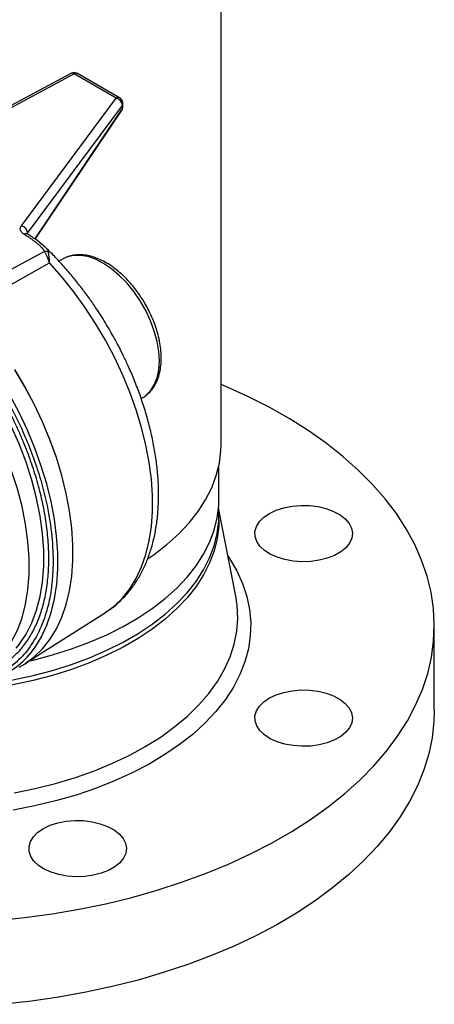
# Model space of a CAD drawing. Header units: inches. Extents: x -13.1 to 37.4, y 0.4 to 33.9.
# Tile 13 of 14: x 33.7 to 37.4, y 17.5 to 26.3. Entities that reach past the tile are written whole.
import ezdxf

# ---------------------------------------------------------------- set-up
doc = ezdxf.new("R2010")
doc.units = ezdxf.units.IN
doc.header["$MEASUREMENT"] = 0

msp = doc.modelspace()

# ---------------------------------------------------------------- linework, layer by layer
at = {"color": 7, "linetype": 'Continuous', "lineweight": 25}
for p, q in [((35.5036, 22.5225), (35.5036, 28.3497)), ((34.1561, 25.8446), (32.9425, 25.193)), ((34.5627, 25.6247), (34.1872, 25.8414)), ((34.5924, 25.6269), (34.2169, 25.8437)), ((33.7142, 24.48), (34.5627, 25.6247)), ((34.6236, 25.5501), (34.6236, 25.5728)), ((33.7705, 24.4145), (34.619, 25.5592)), ((33.8382, 24.3607), (34.6115, 25.5118)), ((34.6115, 25.5118), (34.6118, 25.5122)), ((34.6118, 25.5122), (34.6187, 25.5251)), ((34.619, 25.5308), (34.619, 25.5592)), ((34.6232, 25.5453), (34.6236, 25.5491)), ((33.922, 24.2508), (33.1343, 23.8278)), ((33.238, 23.7432), (33.9663, 24.1481)), ((34.787, 22.9333), (34.8104, 22.9481)), ((34.8104, 22.9481), (34.8193, 22.954)), ((35.4839, 22.0315), (35.4839, 22.334)), ((35.634, 21.1658), (35.4825, 21.942)), ((35.4839, 21.8475), (35.4839, 21.8924)), ((33.7615, 20.5697), (34.4678, 21.0187)), ((37.413, 20.1437), (37.413, 20.8992)), ((33.7921, 20.5865), (33.7854, 20.5849)), ((33.7921, 20.5865), (33.8352, 20.597))]:
    msp.add_line(p, q, dxfattribs=at)
at = {"color": 8, "linetype": 'Continuous', "lineweight": 25}
for p, q in [((34.1872, 25.8414), (32.9425, 25.1731)), ((33.8353, 24.3626), (34.6145, 25.5224)), ((34.119, 24.1998), (34.0507, 24.1642))]:
    msp.add_line(p, q, dxfattribs=at)
at = {"color": 8, "linetype": 'Continuous', "lineweight": 25, "flags": 128}
for points in [[(34.8193, 22.954), (34.8283, 22.9607), (34.8709, 23.0026), (34.905, 23.0557), (34.9299, 23.119), (34.945, 23.1912), (34.9501, 23.2708), (34.945, 23.3563), (34.9299, 23.446), (34.905, 23.538), (34.8709, 23.6305), (34.8283, 23.7216), (34.7779, 23.8096), (34.7209, 23.8927), (34.6583, 23.9691), (34.5913, 24.0375), (34.5215, 24.0963), (34.45, 24.1444), (34.3785, 24.181), (34.3082, 24.2051), (34.2406, 24.2164), (34.1772, 24.2146), (34.119, 24.1998)], [(34.4678, 21.0187), (34.5476, 21.0774), (34.621, 21.1485), (34.6863, 21.2307), (34.7431, 21.3235), (34.791, 21.4263), (34.8297, 21.5384), (34.8589, 21.6591), (34.8785, 21.7876), (34.8884, 21.9232), (34.8884, 22.0649), (34.8785, 22.2117), (34.8589, 22.3629), (34.8297, 22.5174), (34.791, 22.6741), (34.7431, 22.8322), (34.6863, 22.9906), (34.621, 23.1482), (34.5476, 23.3041), (34.4665, 23.4572), (34.3783, 23.6066), (34.2836, 23.7513), (34.1829, 23.8904), (34.0769, 24.0229), (33.9663, 24.1481)], [(33.868, 20.756), (33.8933, 20.8004), (33.9418, 20.9046), (33.981, 21.0183), (34.0106, 21.1408), (34.0304, 21.2711), (34.0403, 21.4086), (34.0403, 21.5522), (34.0303, 21.7012), (34.0104, 21.8544), (33.9807, 22.0111), (33.9414, 22.17), (33.8928, 22.3303), (33.8352, 22.4908), (33.7689, 22.6506), (33.6944, 22.8087), (33.6122, 22.9639), (33.5228, 23.1154), (33.4267, 23.262), (33.3246, 23.403), (33.2171, 23.5374), (33.105, 23.6643)], [(33.6665, 20.6999), (33.6943, 20.7335), (33.7563, 20.8243), (33.8086, 20.9263), (33.8509, 21.0387), (33.8829, 21.1608), (33.9043, 21.2917), (33.9151, 21.4303), (33.9151, 21.5756), (33.9043, 21.7267), (33.8828, 21.8823), (33.8508, 22.0413), (33.8085, 22.2027), (33.7561, 22.3651), (33.6942, 22.5274), (33.6231, 22.6883), (33.5434, 22.8468)], [(35.5636, 21.5266), (35.5791, 21.5032), (35.644, 21.3918), (35.6955, 21.2781), (35.7336, 21.1627), (35.7578, 21.046), (35.7683, 20.9286), (35.7648, 20.8111), (35.7474, 20.694), (35.7163, 20.5778), (35.6714, 20.4632), (35.6132, 20.3505), (35.5417, 20.2405), (35.4574, 20.1335), (35.3607, 20.0301), (35.252, 19.9307), (35.1317, 19.8359), (35.0006, 19.746), (34.8591, 19.6615), (34.7079, 19.5827), (34.5478, 19.5101), (34.3795, 19.444), (34.2038, 19.3846), (34.0214, 19.3324), (33.8333, 19.2874), (33.6404, 19.2499)], [(33.6485, 19.4032), (33.837, 19.4417), (34.0204, 19.4877), (34.1978, 19.541), (34.3683, 19.6014), (34.5311, 19.6684), (34.6854, 19.7418), (34.8305, 19.8213), (34.9656, 19.9064), (35.0901, 19.9967), (35.2034, 20.0919), (35.3048, 20.1914), (35.3941, 20.2947), (35.4706, 20.4013), (35.5341, 20.5108), (35.5841, 20.6226), (35.6206, 20.7361), (35.6432, 20.8508), (35.6519, 20.9661), (35.6467, 21.0815), (35.634, 21.1658)]]:
    msp.add_lwpolyline(points, dxfattribs=at)
at = {"color": 7, "linetype": 'Continuous', "lineweight": 25, "flags": 128}
for points in [[(33.6936, 20.5295), (33.747, 20.5602), (33.8294, 20.6208), (33.904, 20.6932), (33.9704, 20.7768), (34.0281, 20.8712), (34.0768, 20.9758), (34.1161, 21.0898), (34.1458, 21.2126), (34.1656, 21.3433), (34.1756, 21.4812), (34.1755, 21.6253), (34.1655, 21.7746), (34.1455, 21.9284), (34.1158, 22.0854), (34.0764, 22.2449), (34.0276, 22.4056), (33.9698, 22.5666), (33.9034, 22.7269), (33.8287, 22.8854), (33.7462, 23.0411), (33.6565, 23.193)], [(33.7479, 20.5611), (33.829, 20.6207), (33.9037, 20.693), (33.9701, 20.7766), (34.0279, 20.871), (34.0766, 20.9755), (34.1159, 21.0895), (34.1456, 21.2122), (34.1656, 21.3429), (34.1756, 21.4808), (34.1756, 21.6248), (34.1656, 21.7742), (34.1456, 21.9279), (34.1159, 22.0849), (34.0766, 22.2444), (34.0279, 22.4051), (33.9701, 22.5661), (33.9037, 22.7264), (33.829, 22.8849), (33.7466, 23.0406), (33.6569, 23.1925)], [(33.4951, 18.2601), (33.7437, 18.2864), (33.9894, 18.3205), (34.2315, 18.3622), (34.4694, 18.4115), (34.7022, 18.4683), (34.9293, 18.5323), (35.15, 18.6034), (35.3636, 18.6813), (35.5696, 18.7658), (35.7673, 18.8567), (35.956, 18.9537), (36.1353, 19.0565), (36.3046, 19.1648), (36.4635, 19.2783), (36.6113, 19.3966), (36.7477, 19.5194), (36.8723, 19.6464), (36.9848, 19.777), (37.0846, 19.911), (37.1717, 20.048), (37.2457, 20.1875), (37.3064, 20.3291), (37.3535, 20.4724), (37.3871, 20.617), (37.4069, 20.7625), (37.413, 20.9083), (37.4052, 21.0541), (37.3837, 21.1995), (37.3484, 21.344), (37.2995, 21.4871), (37.2372, 21.6285), (37.1615, 21.7677), (37.0729, 21.9043), (36.9714, 22.0379), (36.8574, 22.1681), (36.7313, 22.2945), (36.5934, 22.4168), (36.4442, 22.5345), (36.284, 22.6474), (36.1135, 22.755), (35.9329, 22.8571), (35.743, 22.9534), (35.5443, 23.0435), (35.5036, 23.0608)], [(33.4167, 20.5225), (33.4955, 20.5889), (33.5658, 20.6677), (33.627, 20.7581), (33.6787, 20.8596), (33.7205, 20.9714), (33.7521, 21.0927), (33.7733, 21.2226), (33.784, 21.3602), (33.784, 21.5045), (33.7733, 21.6544), (33.7521, 21.8088), (33.7204, 21.9666), (33.6786, 22.1267), (33.6269, 22.2879), (33.5656, 22.449), (33.4954, 22.6088), (33.4165, 22.7662)], [(34.8485, 21.5011), (34.9022, 21.5384), (35.0184, 21.6281), (35.1233, 21.7222), (35.2162, 21.8205), (35.2968, 21.9223), (35.3645, 22.0272), (35.4192, 22.1346), (35.4604, 22.244), (35.488, 22.3548), (35.5018, 22.4665), (35.5036, 22.5225)], [(32.9862, 20.3398), (33.0753, 20.3444), (33.2659, 20.3603), (33.454, 20.3839), (33.6387, 20.4152), (33.8191, 20.454), (33.9942, 20.5002), (34.1631, 20.5535), (34.3251, 20.6135), (34.4792, 20.6801), (34.6247, 20.7529), (34.7608, 20.8315), (34.8869, 20.9155), (35.0023, 21.0045), (35.1063, 21.098), (35.1986, 21.1955), (35.2786, 21.2966), (35.3459, 21.4007), (35.4001, 21.5074), (35.441, 21.616), (35.4684, 21.726), (35.4821, 21.8368), (35.4821, 21.9479), (35.4812, 21.9619)], [(33.7862, 20.5854), (33.8191, 20.5931), (33.9942, 20.6393), (34.1631, 20.6926), (34.3251, 20.7526), (34.4792, 20.8192), (34.6247, 20.892), (34.7608, 20.9706), (34.8869, 21.0546), (35.0023, 21.1436), (35.1063, 21.2371), (35.1986, 21.3346), (35.2786, 21.4357), (35.3459, 21.5398), (35.4001, 21.6464), (35.441, 21.755), (35.4684, 21.8651), (35.4821, 21.9759), (35.4839, 22.0315)], [(36.0752, 21.4924), (36.0058, 21.5134), (35.944, 21.5412), (35.8918, 21.5749), (35.8509, 21.6135), (35.8225, 21.6556), (35.8077, 21.7), (35.8068, 21.7453), (35.8199, 21.7898), (35.8466, 21.8324), (35.8861, 21.8715), (35.9369, 21.9058), (35.9976, 21.9344), (36.0662, 21.9563), (36.1405, 21.9708), (36.218, 21.9773), (36.2963, 21.9758), (36.3728, 21.9663), (36.4452, 21.9489), (36.5111, 21.9245), (36.5683, 21.8936), (36.6151, 21.8573), (36.6499, 21.8168), (36.6716, 21.7733), (36.6795, 21.7283), (36.6733, 21.6832), (36.6533, 21.6395), (36.6201, 21.5985), (36.5748, 21.5616), (36.5188, 21.53), (36.4539, 21.5047), (36.3822, 21.4864), (36.306, 21.4759), (36.2278, 21.4733), (36.15, 21.4789), (36.0752, 21.4924)], [(35.4839, 21.8475), (35.4821, 21.792), (35.4684, 21.6811), (35.441, 21.5711), (35.4001, 21.4625), (35.3459, 21.3559), (35.2786, 21.2518), (35.1986, 21.1507), (35.1063, 21.0531), (35.0023, 20.9596), (34.8869, 20.8707), (34.7608, 20.7867), (34.6247, 20.7081), (34.4792, 20.6353), (34.3251, 20.5687), (34.1631, 20.5086), (33.9942, 20.4554), (33.8191, 20.4092), (33.6387, 20.3704), (33.454, 20.339), (33.2659, 20.3154), (33.0753, 20.2996), (32.9169, 20.2925)], [(36.0752, 19.8398), (36.0058, 19.8608), (35.944, 19.8886), (35.8918, 19.9224), (35.8509, 19.9609), (35.8225, 20.0031), (35.8077, 20.0475), (35.8068, 20.0927), (35.8199, 20.1373), (35.8466, 20.1798), (35.8861, 20.2189), (35.9369, 20.2533), (35.9976, 20.2819), (36.0662, 20.3038), (36.1405, 20.3182), (36.218, 20.3248), (36.2963, 20.3233), (36.3728, 20.3137), (36.4452, 20.2964), (36.5111, 20.2719), (36.5683, 20.241), (36.6151, 20.2047), (36.6499, 20.1642), (36.6716, 20.1208), (36.6795, 20.0758), (36.6733, 20.0307), (36.6533, 19.9869), (36.6201, 19.946), (36.5748, 19.9091), (36.5188, 19.8775), (36.4539, 19.8521), (36.3822, 19.8339), (36.306, 19.8233), (36.2278, 19.8208), (36.15, 19.8264), (36.0752, 19.8398)], [(37.413, 20.1437), (37.4097, 20.0434), (37.3934, 19.8979), (37.3632, 19.753), (37.3194, 19.6093), (37.2621, 19.4672), (37.1914, 19.3272), (37.1076, 19.1895), (37.0109, 19.0548), (36.9016, 18.9232), (36.78, 18.7953), (36.6465, 18.6715), (36.5015, 18.552), (36.3453, 18.4373), (36.1786, 18.3276), (36.0018, 18.2234), (35.8153, 18.1249), (35.6198, 18.0325), (35.4159, 17.9463), (35.2041, 17.8667), (34.9851, 17.7939), (34.7595, 17.7281), (34.5281, 17.6696), (34.2914, 17.6184), (34.0503, 17.5747), (33.8054, 17.5387), (33.5574, 17.5105)], [(34.0511, 18.6713), (33.9817, 18.6923), (33.9199, 18.7201), (33.8677, 18.7538), (33.8267, 18.7924), (33.7984, 18.8346), (33.7835, 18.879), (33.7827, 18.9242), (33.7958, 18.9688), (33.8225, 19.0113), (33.8619, 19.0504), (33.9128, 19.0848), (33.9735, 19.1134), (34.0421, 19.1353), (34.1163, 19.1497), (34.1938, 19.1563), (34.2721, 19.1548), (34.3487, 19.1452), (34.4211, 19.1279), (34.4869, 19.1034), (34.5442, 19.0725), (34.5909, 19.0362), (34.6257, 18.9957), (34.6474, 18.9522), (34.6553, 18.9072), (34.6491, 18.8621), (34.6292, 18.8184), (34.596, 18.7774), (34.5506, 18.7406), (34.4946, 18.7089), (34.4297, 18.6836), (34.358, 18.6654), (34.2818, 18.6548), (34.2036, 18.6523), (34.1259, 18.6578), (34.0511, 18.6713)]]:
    msp.add_lwpolyline(points, dxfattribs=at)
at = {"color": 8, "linetype": 'Continuous', "lineweight": 25}
for centre, radius, start, end in [((34.1688, 25.8153), 0.032, 54.8882, 113.47253), ((34.204, 25.8161), 0.0305, 65.03477, 123.57068), ((34.5795, 25.5993), 0.0305, 65.08417, 123.56661), ((34.6003, 25.5731), 0.0234, 323.37054, 359.15907), ((34.5963, 25.5219), 0.0183, 328.15405, 1.83339), ((34.6106, 25.5284), 0.00877, 337.61968, 15.92081), ((33.7552, 24.3782), 0.0315, 62.14787, 122.17516)]:
    msp.add_arc(centre, radius, start, end, dxfattribs=at)
at = {"color": 7, "linetype": 'Continuous', "lineweight": 25}
for centre, radius, start, end in [((34.5469, 25.5541), 0.0723, 4.00636, 77.41083), ((33.6984, 24.4095), 0.0723, 4.00636, 77.41083), ((33.9309, 24.1908), 0.0607, 64.2621, 98.48966), ((33.1936, 21.153), 0.7826, 264.09272, 329.52035)]:
    msp.add_arc(centre, radius, start, end, dxfattribs=at)
for points, knots in [([(34.2168, 25.8434), (34.2102, 25.8464), (34.1969, 25.8527), (34.1749, 25.8526), (34.1622, 25.847), (34.1562, 25.8443)], [0, 0, 0, 0, 0.341034, 0.693213, 1, 1, 1, 1]), ([(34.6235, 25.5728), (34.6235, 25.5735), (34.624, 25.5803), (34.6208, 25.5942), (34.611, 25.6118), (34.6004, 25.6236), (34.5928, 25.6264), (34.5922, 25.6266)], [0, 0, 0, 0, 0.032444, 0.315882, 0.629741, 0.970201, 1, 1, 1, 1]), ([(34.6145, 25.5224), (34.6149, 25.523), (34.6157, 25.5242), (34.6168, 25.5263), (34.6179, 25.5284), (34.6187, 25.53), (34.619, 25.5308)], [0, 0, 0, 0, 0.251992, 0.501454, 0.750185, 1, 1, 1, 1]), ([(34.619, 25.5261), (34.6204, 25.5299), (34.6226, 25.5356), (34.623, 25.5416), (34.6231, 25.5437)], [0, 0, 0, 0, 0.649053, 1, 1, 1, 1]), ([(33.7384, 24.4048), (33.7368, 24.4058), (33.7337, 24.4079), (33.7293, 24.4111), (33.7252, 24.4145), (33.7214, 24.418), (33.7164, 24.4234), (33.7109, 24.4309), (33.7064, 24.4407), (33.7045, 24.4508), (33.705, 24.4597), (33.7071, 24.4674), (33.71, 24.4738), (33.7128, 24.4779), (33.7142, 24.48)], [0, 0, 0, 0, 0.0498555, 0.0996175, 0.1494521, 0.1995247, 0.2499983, 0.3742762, 0.4997103, 0.6242058, 0.7493172, 0.8331221, 0.9164318, 1, 1, 1, 1]), ([(33.922, 24.2508), (33.9211, 24.2525), (33.9193, 24.256), (33.9162, 24.2612), (33.9128, 24.2665), (33.909, 24.2718), (33.9048, 24.2772), (33.9002, 24.2826), (33.8952, 24.2881), (33.8885, 24.295), (33.8795, 24.3036), (33.8685, 24.3132), (33.8566, 24.323), (33.8408, 24.3355), (33.8198, 24.3512), (33.7941, 24.3691), (33.7667, 24.3871), (33.7482, 24.3987), (33.7384, 24.4048)], [0, 0, 0, 0, 0.029076, 0.058723, 0.088975, 0.119866, 0.15143, 0.183694, 0.216687, 0.250435, 0.310641, 0.375594, 0.434143, 0.500717, 0.621461, 0.750176, 0.868578, 1, 1, 1, 1]), ([(33.7699, 24.406), (33.7681, 24.4073), (33.7651, 24.4093), (33.765, 24.4092), (33.7649, 24.4091)], [0, 0, 0, 0, 0.619321, 1, 1, 1, 1]), ([(33.9268, 24.2909), (33.9038, 24.3107), (33.8577, 24.3505), (33.7992, 24.3875), (33.7699, 24.406)], [0, 0, 0, 0, 0.500383, 1, 1, 1, 1]), ([(33.9663, 24.1481), (33.9653, 24.1516), (33.9632, 24.1583), (33.9601, 24.1679), (33.957, 24.1766), (33.9541, 24.1846), (33.9513, 24.1918), (33.9487, 24.1984), (33.945, 24.2072), (33.9402, 24.2179), (33.9341, 24.2301), (33.9281, 24.2411), (33.924, 24.2476), (33.922, 24.2508)], [0, 0, 0, 0, 0.086334, 0.167633, 0.243903, 0.315152, 0.381386, 0.442612, 0.498835, 0.633782, 0.762273, 0.884335, 1, 1, 1, 1]), ([(34.5099, 23.5405), (34.4815, 23.5882), (34.4416, 23.6553), (34.3785, 23.7516), (34.3228, 23.8323), (34.2537, 23.9257), (34.1784, 24.0205), (34.0968, 24.1157), (34.0118, 24.2079), (33.9528, 24.2653), (33.9239, 24.2935)], [0, 0, 0, 0, 0.170302, 0.239413, 0.353972, 0.47267, 0.599736, 0.732029, 0.868295, 1, 1, 1, 1]), ([(34.8231, 23.7824), (34.8066, 23.8096), (34.7834, 23.8478), (34.7452, 23.901), (34.7112, 23.9446), (34.6685, 23.993), (34.622, 24.0397), (34.5718, 24.0835), (34.5188, 24.123), (34.4638, 24.157), (34.4076, 24.1847), (34.3506, 24.2055), (34.2935, 24.2185), (34.2368, 24.2235), (34.1815, 24.2186), (34.1426, 24.2107), (34.124, 24.2016), (34.1218, 24.2004)], [0, 0, 0, 0, 0.091652, 0.128848, 0.190288, 0.253596, 0.321019, 0.390823, 0.462359, 0.535148, 0.608905, 0.683451, 0.758661, 0.834529, 0.911223, 0.989278, 1, 1, 1, 1]), ([(34.8201, 22.9561), (34.8315, 22.9642), (34.8583, 22.9832), (34.8924, 23.0241), (34.9231, 23.0752), (34.9458, 23.1336), (34.9607, 23.1977), (34.9675, 23.2663), (34.9668, 23.3381), (34.9588, 23.4116), (34.9443, 23.4848), (34.9246, 23.5554), (34.9028, 23.6169), (34.8799, 23.6719), (34.8548, 23.7254), (34.8343, 23.7623), (34.8231, 23.7824)], [0, 0, 0, 0, 0.058526, 0.136975, 0.216539, 0.296964, 0.377641, 0.458005, 0.5376, 0.61603, 0.692606, 0.765388, 0.832814, 0.881336, 0.935222, 1, 1, 1, 1]), ([(34.4683, 21.0208), (34.4813, 21.0287), (34.5241, 21.0548), (34.5902, 21.1107), (34.6636, 21.1858), (34.7276, 21.2692), (34.7825, 21.3584), (34.8299, 21.4555), (34.8693, 21.56), (34.9005, 21.6711), (34.9235, 21.7881), (34.9381, 21.9103), (34.9444, 22.0369), (34.9425, 22.1671), (34.9325, 22.3002), (34.9148, 22.4354), (34.8895, 22.572), (34.857, 22.709), (34.8177, 22.8454), (34.7726, 22.9793), (34.7235, 23.1067), (34.6747, 23.22), (34.6285, 23.3183), (34.5758, 23.423), (34.5351, 23.4956), (34.5099, 23.5405)], [0, 0, 0, 0, 0.0206, 0.06774, 0.116169, 0.160978, 0.206334, 0.252223, 0.29857, 0.345257, 0.392155, 0.439147, 0.486138, 0.533042, 0.579805, 0.626386, 0.672736, 0.718778, 0.764372, 0.809228, 0.852627, 0.892225, 0.923663, 0.952841, 1, 1, 1, 1]), ([(33.5814, 20.5739), (33.5861, 20.5773), (33.5955, 20.5842), (33.6093, 20.5949), (33.623, 20.606), (33.6363, 20.6174), (33.6495, 20.6292), (33.6623, 20.6413), (33.675, 20.6538), (33.6874, 20.6666), (33.6995, 20.6798), (33.7114, 20.6933), (33.7231, 20.7072), (33.7546, 20.7466), (33.8021, 20.8167), (33.8578, 20.928), (33.9025, 21.0526), (33.9353, 21.191), (33.9554, 21.3407), (33.9621, 21.5004), (33.9554, 21.668), (33.9353, 21.8407), (33.9024, 22.0171), (33.8577, 22.1934), (33.802, 22.369), (33.752, 22.5004), (33.7147, 22.5892), (33.6943, 22.636), (33.6731, 22.6825), (33.6512, 22.7289), (33.6286, 22.775), (33.6053, 22.821), (33.5892, 22.8514), (33.5812, 22.8666)], [0, 0, 0, 0, 0.009827, 0.019645, 0.029454, 0.039258, 0.049058, 0.058856, 0.068653, 0.078453, 0.088257, 0.098068, 0.107886, 0.117714, 0.179576, 0.241445, 0.305502, 0.369566, 0.43478, 0.500001, 0.565215, 0.630436, 0.694493, 0.758557, 0.820419, 0.882287, 0.899128, 0.915944, 0.932744, 0.94954, 0.966341, 0.983158, 1, 1, 1, 1])]:
    msp.add_open_spline(points, degree=3, knots=knots, dxfattribs=at)
at = {"color": 8, "linetype": 'Continuous', "lineweight": 25}
for points, knots in [([(34.619, 25.5308), (34.6211, 25.5352), (34.6239, 25.5412), (34.6232, 25.5481), (34.623, 25.5501)], [0, 0, 0, 0, 0.721349, 1, 1, 1, 1]), ([(33.9233, 24.293), (33.9265, 24.2903), (33.9443, 24.2758), (33.9515, 24.2591), (33.9573, 24.2454)], [0, 0, 0, 0, 0.182055, 1, 1, 1, 1]), ([(33.0749, 23.6336), (33.1181, 23.5856), (33.2051, 23.4887), (33.3287, 23.3292), (33.467, 23.1298), (33.612, 22.8851), (33.7357, 22.6282), (33.8258, 22.3996), (33.8894, 22.204), (33.9466, 21.9806), (33.9879, 21.7358), (34.0015, 21.5056), (33.9937, 21.317), (33.9734, 21.1627), (33.933, 20.992), (33.8626, 20.8151), (33.7641, 20.6674), (33.6597, 20.5618), (33.5577, 20.4916), (33.4761, 20.446), (33.4242, 20.4342), (33.4135, 20.4318)], [0, 0, 0, 0, 0.045142, 0.091039, 0.137644, 0.209066, 0.281284, 0.329442, 0.377366, 0.424997, 0.494881, 0.562576, 0.607717, 0.653615, 0.70022, 0.771642, 0.84386, 0.892018, 0.939942, 0.987574, 1, 1, 1, 1])]:
    msp.add_open_spline(points, degree=3, knots=knots, dxfattribs=at)
at = {"color": 7, "linetype": 'Continuous', "lineweight": 25}
msp.add_open_spline([(33.9663, 24.1481), (33.9665, 24.1879), (33.9639, 24.221), (33.9573, 24.2454)], degree=3, dxfattribs=at)

doc.saveas('drawing.dxf')
